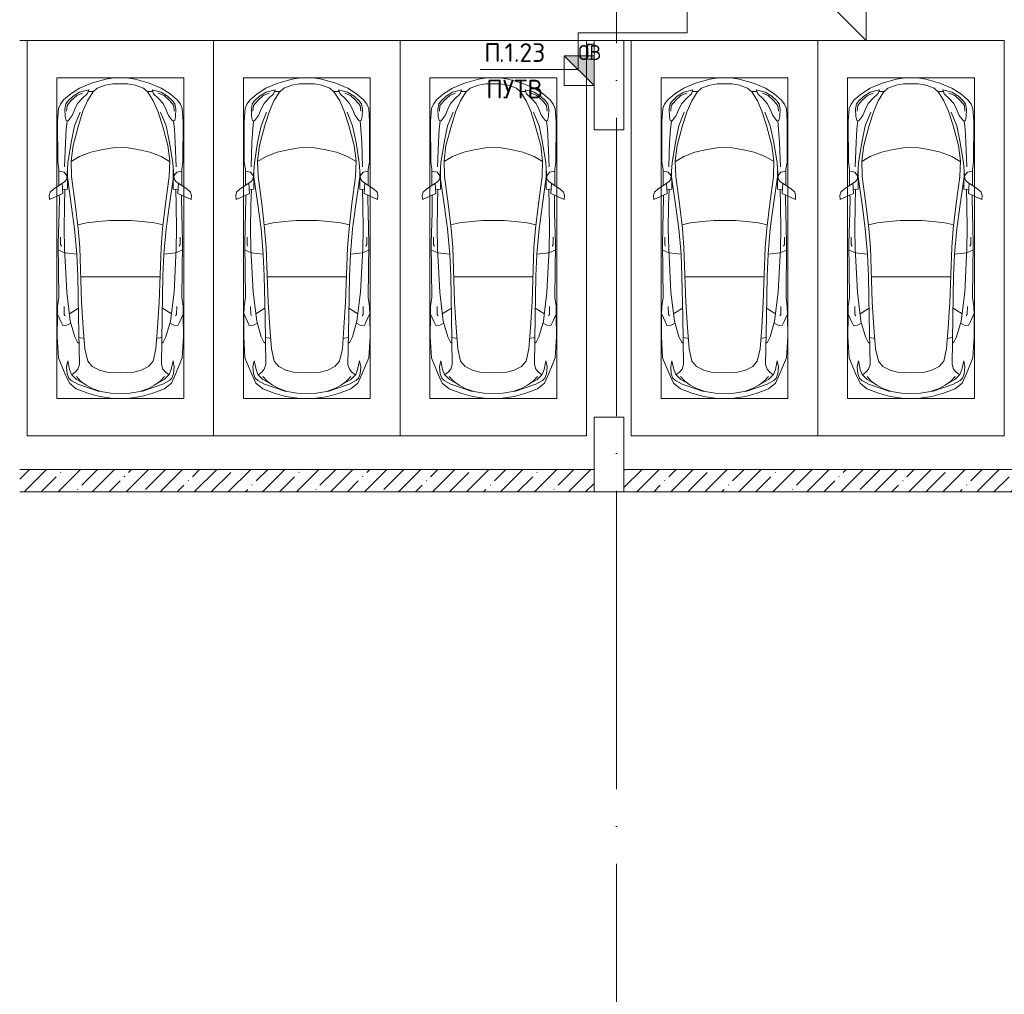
# Model space of a CAD drawing. Header units: millimetres. Extents: x -32229 to 291619, y -13689 to 125138.
# Tile 115 of 256: x 35435 to 48635, y 40165 to 53228. Entities that reach past the tile are written whole.
import ezdxf

# ---------------------------------------------------------------- set-up
doc = ezdxf.new("R2010")
doc.units = ezdxf.units.MM
doc.linetypes.add('ADSK_Линия сетки', pattern=[5000, 4000, -500, 0, -500])
for name, color, linetype, lineweight in [('A-____-NOTE-TEXT', 7, 'Continuous', 18), ('A-DETL-____-THIN', 7, 'Continuous', 9), ('A-DETL-GENF-OTLN', 7, 'Continuous', 18), ('A-FLOR-____-OTLN', 7, 'Continuous', 18), ('A-WALL-____-MCUT', 7, 'Continuous', 40), ('A-WALL-____-PATT', 7, 'Continuous', 40), ('C-PRKG-____-OTLN', 7, 'Continuous', 18), ('G-____-____-TEXT', 7, 'Continuous', 9), ('M-EQPM-____-OTLN', 7, 'Continuous', 18), ('S-COLS-____-MCUT', 7, 'Continuous', 40), ('S-GRID-____-OTLN', 7, 'Continuous', 9)]:
    doc.layers.add(name, color=color, linetype=linetype, lineweight=lineweight)
doc.layers.add('A-DETL-____-OTLN', color=7, linetype='Continuous', lineweight=9, true_color=0x00a600)
doc.styles.add('GOST Common', font='GOST_Common.ttf', dxfattribs={"height": 200})
doc.styles.add('ISOCPEUR', font='isocpeur.ttf', dxfattribs={"height": 250})
pattern_1 = [(45, (0, 0), (-228.0985, 228.0985), []), (45, (228.1, 0), (-228.0985, 228.0985), [403.225, -80.645, 6.706, -73.939])]

# ---------------------------------------------------------------- blocks, each defined once
blk = doc.blocks.new('АР_Машиноместо - 5300x2500_С-V37--02 ЭМ')
at = {"layer": 'A-DETL-GENF-OTLN', "color": 253, "lineweight": 13, "true_color": 0xaaaaaa}
for p, q in [((1053, -518), (862, -572)), ((1165, -503), (1053, -518)), ((1250, -500), (1165, -503)), ((1250, -500), (1335, -503)), ((1335, -503), (1447, -518)), ((1447, -518), (1638, -572)), ((702, -640), (584, -715)), ((862, -572), (702, -640)), ((941, -642), (882, -692)), ((1051, -599), (941, -642)), ((1149, -583), (1051, -599)), ((1250, -582), (1149, -583)), ((1250, -582), (1351, -583)), ((1351, -583), (1449, -599)), ((1449, -599), (1559, -642)), ((1559, -642), (1618, -692)), ((1638, -572), (1798, -640)), ((1798, -640), (1916, -715)), ((584, -715), (489, -796)), ((616, -746), (550, -812)), ((704, -696), (616, -746)), ((677, -844), (738, -778)), ((825, -661), (704, -696)), ((738, -778), (805, -716)), ((805, -716), (825, -661)), ((882, -692), (809, -809)), ((888, -686), (815, -687)), ((1612, -686), (1685, -687)), ((1618, -692), (1691, -809)), ((1695, -716), (1675, -661)), ((1675, -661), (1796, -696)), ((1762, -778), (1695, -716)), ((1823, -844), (1762, -778)), ((1796, -696), (1884, -746)), ((1884, -746), (1950, -812)), ((1916, -715), (2011, -796)), ((421, -911), (409, -1087)), ((446, -853), (421, -911)), ((489, -796), (446, -853)), ((519, -852), (506, -920)), ((506, -920), (510, -1019)), ((550, -812), (519, -852)), ((603, -1005), (639, -920)), ((639, -920), (677, -844)), ((809, -809), (749, -950)), ((1691, -809), (1751, -950)), ((1861, -920), (1823, -844)), ((1897, -1005), (1861, -920)), ((1950, -812), (1981, -852)), ((1981, -852), (1994, -920)), ((1994, -920), (1990, -1019)), ((2011, -796), (2054, -853)), ((2054, -853), (2079, -911)), ((2079, -911), (2091, -1087)), ((510, -1019), (522, -1074)), ((549, -1076), (603, -1005)), ((749, -950), (687, -1141)), ((1751, -950), (1813, -1141)), ((1951, -1076), (1897, -1005)), ((1990, -1019), (1978, -1074)), ((409, -1087), (411, -1634)), ((522, -1074), (549, -1076)), ((687, -1141), (615, -1410)), ((1813, -1141), (1885, -1410)), ((1978, -1074), (1951, -1076)), ((2091, -1087), (2089, -1634)), ((615, -1410), (589, -1616)), ((1017, -1460), (1147, -1439)), ((1147, -1439), (1250, -1434)), ((1353, -1439), (1250, -1434)), ((1483, -1460), (1353, -1439)), ((1885, -1410), (1911, -1616)), ((590, -1624), (704, -1557)), ((704, -1557), (853, -1499)), ((853, -1499), (1017, -1460)), ((1647, -1499), (1483, -1460)), ((1796, -1557), (1647, -1499)), ((1910, -1624), (1796, -1557)), ((411, -1634), (427, -1731)), ((547, -1643), (531, -1858)), ((589, -1616), (596, -1825)), ((1911, -1616), (1904, -1825)), ((1953, -1643), (1969, -1858)), ((2089, -1634), (2073, -1731)), ((427, -1731), (427, -1943)), ((495, -1765), (427, -1753)), ((534, -1817), (495, -1765)), ((597, -2231), (535, -1798)), ((541, -1994), (540, -1733)), ((596, -1825), (645, -2192)), ((1904, -1825), (1855, -2192)), ((1903, -2231), (1965, -1798)), ((1959, -1994), (1960, -1733)), ((1966, -1817), (2005, -1765)), ((2005, -1765), (2073, -1753)), ((2073, -1731), (2073, -1943)), ((501, -1894), (358, -1990)), ((480, -2053), (471, -1914)), ((531, -1858), (501, -1894)), ((1969, -1858), (1999, -1894)), ((1999, -1894), (2142, -1990)), ((2020, -2053), (2029, -1914)), ((309, -2036), (297, -2080)), ((297, -2080), (301, -2131)), ((301, -2131), (480, -2053)), ((358, -1990), (309, -2036)), ((432, -2120), (431, -2074)), ((541, -1994), (476, -1998)), ((506, -1996), (500, -2210)), ((1959, -1994), (2024, -1998)), ((1994, -1996), (2000, -2210)), ((2199, -2131), (2020, -2053)), ((2068, -2120), (2069, -2074)), ((2142, -1990), (2191, -2036)), ((2191, -2036), (2203, -2080)), ((2203, -2080), (2199, -2131)), ((428, -2308), (432, -2120)), ((500, -2210), (496, -2532)), ((637, -2526), (597, -2231)), ((645, -2192), (684, -2522)), ((1855, -2192), (1816, -2522)), ((1863, -2526), (1903, -2231)), ((2000, -2210), (2004, -2532)), ((2072, -2308), (2068, -2120)), ((418, -2723), (428, -2308)), ((2082, -2723), (2072, -2308)), ((448, -2639), (448, -2734)), ((496, -2532), (501, -2790)), ((637, -2526), (666, -2867)), ((684, -2522), (705, -2775)), ((1816, -2522), (1795, -2775)), ((1863, -2526), (1834, -2867)), ((2004, -2532), (1999, -2790)), ((2052, -2639), (2052, -2734)), ((426, -3447), (418, -2723)), ((448, -2734), (460, -2756)), ((2052, -2734), (2040, -2756)), ((2074, -3447), (2082, -2723)), ((505, -2847), (421, -2813)), ((501, -2790), (531, -3375)), ((666, -2867), (505, -2847)), ((666, -2865), (679, -3159)), ((705, -2775), (731, -3508)), ((1795, -2775), (1769, -3508)), ((1834, -2865), (1821, -3159)), ((1834, -2867), (1995, -2847)), ((1999, -2790), (1969, -3375)), ((1995, -2847), (2079, -2813)), ((679, -3159), (689, -3706)), ((1821, -3159), (1811, -3706)), ((531, -3375), (579, -3763)), ((1969, -3375), (1921, -3763)), ((406, -3688), (409, -3560)), ((409, -3560), (426, -3447)), ((731, -3508), (752, -3846)), ((1769, -3508), (1748, -3846)), ((2091, -3560), (2074, -3447)), ((2094, -3688), (2091, -3560)), ((403, -3968), (406, -3688)), ((408, -3667), (453, -3766)), ((495, -3566), (497, -3672)), ((497, -3672), (510, -3691)), ((687, -3589), (566, -3664)), ((1813, -3589), (1934, -3664)), ((2003, -3672), (1990, -3691)), ((2005, -3566), (2003, -3672)), ((2092, -3667), (2047, -3766)), ((2097, -3968), (2094, -3688)), ((453, -3766), (478, -3819)), ((478, -3819), (533, -3818)), ((533, -3818), (586, -3790)), ((579, -3763), (639, -3975)), ((689, -3706), (700, -4345)), ((1811, -3706), (1800, -4345)), ((1921, -3763), (1861, -3975)), ((1967, -3818), (1914, -3790)), ((2022, -3819), (1967, -3818)), ((2047, -3766), (2022, -3819)), ((752, -3846), (774, -4133)), ((1748, -3846), (1726, -4133)), ((420, -4254), (403, -3968)), ((639, -3975), (675, -4045)), ((675, -4045), (695, -4058)), ((1825, -4045), (1805, -4058)), ((1861, -3975), (1825, -4045)), ((2080, -4254), (2097, -3968)), ((774, -4133), (812, -4299)), ((1726, -4133), (1688, -4299)), ((507, -4463), (420, -4254)), ((544, -4295), (528, -4375)), ((569, -4413), (544, -4295)), ((700, -4345), (680, -4406)), ((812, -4299), (873, -4370)), ((1688, -4299), (1627, -4370)), ((1800, -4345), (1820, -4406)), ((1931, -4413), (1956, -4295)), ((1956, -4295), (1972, -4375)), ((1993, -4463), (2080, -4254)), ((566, -4595), (507, -4463)), ((528, -4375), (536, -4471)), ((536, -4471), (558, -4526)), ((595, -4479), (569, -4413)), ((662, -4543), (595, -4479)), ((645, -4445), (597, -4481)), ((680, -4406), (645, -4445)), ((873, -4370), (970, -4419)), ((970, -4419), (1070, -4447)), ((1070, -4447), (1167, -4453)), ((1167, -4453), (1250, -4454)), ((1333, -4453), (1250, -4454)), ((1430, -4447), (1333, -4453)), ((1530, -4419), (1430, -4447)), ((1627, -4370), (1530, -4419)), ((1820, -4406), (1855, -4445)), ((1838, -4543), (1905, -4479)), ((1855, -4445), (1903, -4481)), ((1905, -4479), (1931, -4413)), ((1934, -4595), (1993, -4463)), ((1964, -4471), (1942, -4526)), ((1972, -4375), (1964, -4471)), ((558, -4526), (591, -4560)), ((659, -4670), (566, -4595)), ((591, -4560), (681, -4606)), ((717, -4569), (660, -4505)), ((788, -4618), (662, -4543)), ((681, -4606), (967, -4704)), ((791, -4620), (717, -4569)), ((874, -4665), (791, -4620)), ((1819, -4606), (1533, -4704)), ((1626, -4665), (1709, -4620)), ((1709, -4620), (1783, -4569)), ((1712, -4618), (1838, -4543)), ((1783, -4569), (1840, -4505)), ((1909, -4560), (1819, -4606)), ((1841, -4670), (1934, -4595)), ((1942, -4526), (1909, -4560)), ((813, -4729), (659, -4670)), ((970, -4772), (813, -4729)), ((988, -4707), (874, -4665)), ((1122, -4726), (988, -4707)), ((1250, -4732), (1122, -4726)), ((1250, -4732), (1378, -4726)), ((1378, -4726), (1512, -4707)), ((1512, -4707), (1626, -4665)), ((1530, -4772), (1687, -4729)), ((1687, -4729), (1841, -4670)), ((1126, -4794), (970, -4772)), ((1250, -4800), (1126, -4794)), ((1250, -4800), (1374, -4794)), ((1374, -4794), (1530, -4772))]:
    blk.add_line(p, q, dxfattribs=at)
at = {"layer": 'A-DETL-GENF-OTLN', "color": 254, "lineweight": 13, "true_color": 0xd4d4d4}
for p, q in [((665, -740), (592, -805)), ((743, -708), (665, -740)), ((1757, -708), (1835, -740)), ((1835, -740), (1908, -805)), ((535, -874), (528, -949)), ((592, -805), (535, -874)), ((1908, -805), (1965, -874)), ((1965, -874), (1972, -949)), ((710, -963), (637, -1146)), ((1790, -963), (1863, -1146)), ((537, -1076), (525, -1189)), ((637, -1146), (590, -1368)), ((1863, -1146), (1910, -1368)), ((1963, -1076), (1975, -1189)), ((525, -1189), (514, -1369)), ((1975, -1189), (1986, -1369)), ((514, -1369), (502, -1696)), ((590, -1368), (547, -1643)), ((1910, -1368), (1953, -1643)), ((1986, -1369), (1998, -1696)), ((678, -2473), (795, -2446)), ((795, -2446), (956, -2427)), ((956, -2427), (1105, -2414)), ((1105, -2414), (1250, -2413)), ((1395, -2414), (1250, -2413)), ((1544, -2427), (1395, -2414)), ((1705, -2446), (1544, -2427)), ((1822, -2473), (1705, -2446)), ((715, -3168), (1250, -3167)), ((1785, -3168), (1250, -3167)), ((695, -3980), (765, -3997)), ((1805, -3980), (1735, -3997))]:
    blk.add_line(p, q, dxfattribs=at)
at = {"layer": 'C-PRKG-____-OTLN', "color": 253, "lineweight": 13, "true_color": 0xaaaaaa}
for p, q in [((2500, 0), (0, 0)), ((0, 0), (0, -5300)), ((2500, 0), (2500, -5300)), ((400, -500), (400, -4800)), ((400, -500), (2100, -500)), ((2100, -500), (2100, -4800)), ((400, -4800), (2100, -4800)), ((2500, -5300), (0, -5300))]:
    blk.add_line(p, q, dxfattribs=at)
blk = doc.blocks.new('АР_Машиноместо - 5300x2500_С-V38--02 ЭМ')
at = {"layer": 'A-DETL-GENF-OTLN', "color": 253, "lineweight": 13, "true_color": 0xaaaaaa}
for p, q in [((970, 4772), (813, 4729)), ((1126, 4794), (970, 4772)), ((1250, 4800), (1126, 4794)), ((1250, 4800), (1374, 4794)), ((1374, 4794), (1530, 4772)), ((1530, 4772), (1687, 4729)), ((659, 4670), (566, 4595)), ((813, 4729), (659, 4670)), ((681, 4606), (967, 4704)), ((874, 4665), (791, 4620)), ((988, 4707), (874, 4665)), ((1122, 4726), (988, 4707)), ((1250, 4732), (1122, 4726)), ((1250, 4732), (1378, 4726)), ((1378, 4726), (1512, 4707)), ((1512, 4707), (1626, 4665)), ((1819, 4606), (1533, 4704)), ((1626, 4665), (1709, 4620)), ((1687, 4729), (1841, 4670)), ((1841, 4670), (1934, 4595)), ((566, 4595), (507, 4463)), ((536, 4471), (558, 4526)), ((558, 4526), (591, 4560)), ((591, 4560), (681, 4606)), ((662, 4543), (595, 4479)), ((717, 4569), (660, 4505)), ((788, 4618), (662, 4543)), ((791, 4620), (717, 4569)), ((1709, 4620), (1783, 4569)), ((1712, 4618), (1838, 4543)), ((1783, 4569), (1840, 4505)), ((1909, 4560), (1819, 4606)), ((1838, 4543), (1905, 4479)), ((1942, 4526), (1909, 4560)), ((1934, 4595), (1993, 4463)), ((1964, 4471), (1942, 4526)), ((507, 4463), (420, 4254)), ((528, 4375), (536, 4471)), ((544, 4295), (528, 4375)), ((569, 4413), (544, 4295)), ((595, 4479), (569, 4413)), ((645, 4445), (597, 4481)), ((680, 4406), (645, 4445)), ((700, 4345), (680, 4406)), ((812, 4299), (873, 4370)), ((873, 4370), (970, 4419)), ((970, 4419), (1070, 4447)), ((1070, 4447), (1167, 4453)), ((1167, 4453), (1250, 4454)), ((1333, 4453), (1250, 4454)), ((1430, 4447), (1333, 4453)), ((1530, 4419), (1430, 4447)), ((1627, 4370), (1530, 4419)), ((1688, 4299), (1627, 4370)), ((1800, 4345), (1820, 4406)), ((1820, 4406), (1855, 4445)), ((1855, 4445), (1903, 4481)), ((1905, 4479), (1931, 4413)), ((1931, 4413), (1956, 4295)), ((1956, 4295), (1972, 4375)), ((1972, 4375), (1964, 4471)), ((1993, 4463), (2080, 4254)), ((420, 4254), (403, 3968)), ((689, 3706), (700, 4345)), ((774, 4133), (812, 4299)), ((1726, 4133), (1688, 4299)), ((1811, 3706), (1800, 4345)), ((2080, 4254), (2097, 3968)), ((752, 3846), (774, 4133)), ((1748, 3846), (1726, 4133)), ((403, 3968), (406, 3688)), ((579, 3763), (639, 3975)), ((639, 3975), (675, 4045)), ((675, 4045), (695, 4058)), ((1825, 4045), (1805, 4058)), ((1861, 3975), (1825, 4045)), ((1921, 3763), (1861, 3975)), ((2097, 3968), (2094, 3688)), ((731, 3508), (752, 3846)), ((1769, 3508), (1748, 3846)), ((408, 3667), (453, 3766)), ((453, 3766), (478, 3819)), ((478, 3819), (533, 3818)), ((531, 3375), (579, 3763)), ((533, 3818), (586, 3790)), ((679, 3159), (689, 3706)), ((1821, 3159), (1811, 3706)), ((1967, 3818), (1914, 3790)), ((1969, 3375), (1921, 3763)), ((2022, 3819), (1967, 3818)), ((2047, 3766), (2022, 3819)), ((2092, 3667), (2047, 3766)), ((406, 3688), (409, 3560)), ((495, 3566), (497, 3672)), ((497, 3672), (510, 3691)), ((687, 3589), (566, 3664)), ((1813, 3589), (1934, 3664)), ((2003, 3672), (1990, 3691)), ((2005, 3566), (2003, 3672)), ((2094, 3688), (2091, 3560)), ((409, 3560), (426, 3447)), ((426, 3447), (418, 2723)), ((705, 2775), (731, 3508)), ((1795, 2775), (1769, 3508)), ((2091, 3560), (2074, 3447)), ((2074, 3447), (2082, 2723)), ((501, 2790), (531, 3375)), ((1999, 2790), (1969, 3375)), ((666, 2865), (679, 3159)), ((1834, 2865), (1821, 3159)), ((505, 2847), (421, 2813)), ((496, 2532), (501, 2790)), ((666, 2867), (505, 2847)), ((637, 2526), (666, 2867)), ((684, 2522), (705, 2775)), ((1816, 2522), (1795, 2775)), ((1834, 2867), (1995, 2847)), ((1863, 2526), (1834, 2867)), ((1995, 2847), (2079, 2813)), ((2004, 2532), (1999, 2790)), ((418, 2723), (428, 2308)), ((448, 2734), (460, 2756)), ((448, 2639), (448, 2734)), ((2052, 2734), (2040, 2756)), ((2052, 2639), (2052, 2734)), ((2082, 2723), (2072, 2308)), ((500, 2210), (496, 2532)), ((637, 2526), (597, 2231)), ((645, 2192), (684, 2522)), ((1855, 2192), (1816, 2522)), ((1863, 2526), (1903, 2231)), ((2000, 2210), (2004, 2532)), ((428, 2308), (432, 2120)), ((2072, 2308), (2068, 2120)), ((297, 2080), (301, 2131)), ((301, 2131), (480, 2053)), ((432, 2120), (431, 2074)), ((506, 1996), (500, 2210)), ((597, 2231), (535, 1798)), ((596, 1825), (645, 2192)), ((1904, 1825), (1855, 2192)), ((1903, 2231), (1965, 1798)), ((1994, 1996), (2000, 2210)), ((2199, 2131), (2020, 2053)), ((2068, 2120), (2069, 2074)), ((2203, 2080), (2199, 2131)), ((309, 2036), (297, 2080)), ((358, 1990), (309, 2036)), ((501, 1894), (358, 1990)), ((480, 2053), (471, 1914)), ((541, 1994), (476, 1998)), ((541, 1994), (540, 1733)), ((1959, 1994), (2024, 1998)), ((1959, 1994), (1960, 1733)), ((1999, 1894), (2142, 1990)), ((2020, 2053), (2029, 1914)), ((2142, 1990), (2191, 2036)), ((2191, 2036), (2203, 2080)), ((427, 1731), (427, 1943)), ((531, 1858), (501, 1894)), ((547, 1643), (531, 1858)), ((1953, 1643), (1969, 1858)), ((1969, 1858), (1999, 1894)), ((2073, 1731), (2073, 1943)), ((411, 1634), (427, 1731)), ((495, 1765), (427, 1753)), ((534, 1817), (495, 1765)), ((589, 1616), (596, 1825)), ((1911, 1616), (1904, 1825)), ((1966, 1817), (2005, 1765)), ((2005, 1765), (2073, 1753)), ((2089, 1634), (2073, 1731)), ((409, 1087), (411, 1634)), ((615, 1410), (589, 1616)), ((590, 1624), (704, 1557)), ((1910, 1624), (1796, 1557)), ((1885, 1410), (1911, 1616)), ((2091, 1087), (2089, 1634)), ((704, 1557), (853, 1499)), ((853, 1499), (1017, 1460)), ((1017, 1460), (1147, 1439)), ((1483, 1460), (1353, 1439)), ((1647, 1499), (1483, 1460)), ((1796, 1557), (1647, 1499)), ((687, 1141), (615, 1410)), ((1147, 1439), (1250, 1434)), ((1353, 1439), (1250, 1434)), ((1813, 1141), (1885, 1410)), ((421, 911), (409, 1087)), ((510, 1019), (522, 1074)), ((522, 1074), (549, 1076)), ((549, 1076), (603, 1005)), ((749, 950), (687, 1141)), ((1751, 950), (1813, 1141)), ((1951, 1076), (1897, 1005)), ((1978, 1074), (1951, 1076)), ((1990, 1019), (1978, 1074)), ((2079, 911), (2091, 1087)), ((506, 920), (510, 1019)), ((603, 1005), (639, 920)), ((809, 809), (749, 950)), ((1691, 809), (1751, 950)), ((1897, 1005), (1861, 920)), ((1994, 920), (1990, 1019)), ((446, 853), (421, 911)), ((489, 796), (446, 853)), ((584, 715), (489, 796)), ((519, 852), (506, 920)), ((550, 812), (519, 852)), ((616, 746), (550, 812)), ((639, 920), (677, 844)), ((677, 844), (738, 778)), ((882, 692), (809, 809)), ((1618, 692), (1691, 809)), ((1823, 844), (1762, 778)), ((1861, 920), (1823, 844)), ((1884, 746), (1950, 812)), ((1916, 715), (2011, 796)), ((1950, 812), (1981, 852)), ((1981, 852), (1994, 920)), ((2011, 796), (2054, 853)), ((2054, 853), (2079, 911)), ((702, 640), (584, 715)), ((704, 696), (616, 746)), ((825, 661), (704, 696)), ((738, 778), (805, 716)), ((805, 716), (825, 661)), ((888, 686), (815, 687)), ((941, 642), (882, 692)), ((1559, 642), (1618, 692)), ((1612, 686), (1685, 687)), ((1695, 716), (1675, 661)), ((1675, 661), (1796, 696)), ((1762, 778), (1695, 716)), ((1796, 696), (1884, 746)), ((1798, 640), (1916, 715)), ((862, 572), (702, 640)), ((1053, 518), (862, 572)), ((1051, 599), (941, 642)), ((1149, 583), (1051, 599)), ((1250, 582), (1149, 583)), ((1250, 582), (1351, 583)), ((1351, 583), (1449, 599)), ((1447, 518), (1638, 572)), ((1449, 599), (1559, 642)), ((1638, 572), (1798, 640)), ((1165, 503), (1053, 518)), ((1250, 500), (1165, 503)), ((1250, 500), (1335, 503)), ((1335, 503), (1447, 518))]:
    blk.add_line(p, q, dxfattribs=at)
at = {"layer": 'A-DETL-GENF-OTLN', "color": 254, "lineweight": 13, "true_color": 0xd4d4d4}
for p, q in [((695, 3980), (765, 3997)), ((1805, 3980), (1735, 3997)), ((715, 3168), (1250, 3167)), ((1785, 3168), (1250, 3167)), ((678, 2473), (795, 2446)), ((795, 2446), (956, 2427)), ((956, 2427), (1105, 2414)), ((1105, 2414), (1250, 2413)), ((1395, 2414), (1250, 2413)), ((1544, 2427), (1395, 2414)), ((1705, 2446), (1544, 2427)), ((1822, 2473), (1705, 2446)), ((514, 1369), (502, 1696)), ((590, 1368), (547, 1643)), ((1910, 1368), (1953, 1643)), ((1986, 1369), (1998, 1696)), ((525, 1189), (514, 1369)), ((637, 1146), (590, 1368)), ((1863, 1146), (1910, 1368)), ((1975, 1189), (1986, 1369)), ((537, 1076), (525, 1189)), ((1963, 1076), (1975, 1189)), ((710, 963), (637, 1146)), ((1790, 963), (1863, 1146)), ((535, 874), (528, 949)), ((1965, 874), (1972, 949)), ((592, 805), (535, 874)), ((665, 740), (592, 805)), ((1835, 740), (1908, 805)), ((1908, 805), (1965, 874)), ((743, 708), (665, 740)), ((1757, 708), (1835, 740))]:
    blk.add_line(p, q, dxfattribs=at)
at = {"layer": 'C-PRKG-____-OTLN', "color": 253, "lineweight": 13, "true_color": 0xaaaaaa}
for p, q in [((2500, 5300), (0, 5300)), ((0, 0), (0, 5300)), ((2500, 0), (2500, 5300)), ((400, 4800), (2100, 4800)), ((400, 500), (400, 4800)), ((2100, 500), (2100, 4800)), ((400, 500), (2100, 500)), ((2500, 0), (0, 0))]:
    blk.add_line(p, q, dxfattribs=at)
blk = doc.blocks.new('АР_Машиноместо - 5300x2500_С-V59--02 ЭМ')
at = {"layer": 'A-DETL-GENF-OTLN', "color": 253, "lineweight": 13, "true_color": 0xaaaaaa}
for p, q in [((970, 4772), (813, 4729)), ((1126, 4794), (970, 4772)), ((1250, 4800), (1126, 4794)), ((1250, 4800), (1374, 4794)), ((1374, 4794), (1530, 4772)), ((1530, 4772), (1687, 4729)), ((659, 4670), (566, 4595)), ((813, 4729), (659, 4670)), ((681, 4606), (967, 4704)), ((874, 4665), (791, 4620)), ((988, 4707), (874, 4665)), ((1122, 4726), (988, 4707)), ((1250, 4732), (1122, 4726)), ((1250, 4732), (1378, 4726)), ((1378, 4726), (1512, 4707)), ((1512, 4707), (1626, 4665)), ((1819, 4606), (1533, 4704)), ((1626, 4665), (1709, 4620)), ((1687, 4729), (1841, 4670)), ((1841, 4670), (1934, 4595)), ((566, 4595), (507, 4463)), ((536, 4471), (558, 4526)), ((558, 4526), (591, 4560)), ((591, 4560), (681, 4606)), ((662, 4543), (595, 4479)), ((717, 4569), (660, 4505)), ((788, 4618), (662, 4543)), ((791, 4620), (717, 4569)), ((1709, 4620), (1783, 4569)), ((1712, 4618), (1838, 4543)), ((1783, 4569), (1840, 4505)), ((1909, 4560), (1819, 4606)), ((1838, 4543), (1905, 4479)), ((1942, 4526), (1909, 4560)), ((1934, 4595), (1993, 4463)), ((1964, 4471), (1942, 4526)), ((507, 4463), (420, 4254)), ((528, 4375), (536, 4471)), ((544, 4295), (528, 4375)), ((569, 4413), (544, 4295)), ((595, 4479), (569, 4413)), ((645, 4445), (597, 4481)), ((680, 4406), (645, 4445)), ((700, 4345), (680, 4406)), ((812, 4299), (873, 4370)), ((873, 4370), (970, 4419)), ((970, 4419), (1070, 4447)), ((1070, 4447), (1167, 4453)), ((1167, 4453), (1250, 4454)), ((1333, 4453), (1250, 4454)), ((1430, 4447), (1333, 4453)), ((1530, 4419), (1430, 4447)), ((1627, 4370), (1530, 4419)), ((1688, 4299), (1627, 4370)), ((1800, 4345), (1820, 4406)), ((1820, 4406), (1855, 4445)), ((1855, 4445), (1903, 4481)), ((1905, 4479), (1931, 4413)), ((1931, 4413), (1956, 4295)), ((1956, 4295), (1972, 4375)), ((1972, 4375), (1964, 4471)), ((1993, 4463), (2080, 4254)), ((420, 4254), (403, 3968)), ((689, 3706), (700, 4345)), ((774, 4133), (812, 4299)), ((1726, 4133), (1688, 4299)), ((1811, 3706), (1800, 4345)), ((2080, 4254), (2097, 3968)), ((752, 3846), (774, 4133)), ((1748, 3846), (1726, 4133)), ((403, 3968), (406, 3688)), ((579, 3763), (639, 3975)), ((639, 3975), (675, 4045)), ((675, 4045), (695, 4058)), ((1825, 4045), (1805, 4058)), ((1861, 3975), (1825, 4045)), ((1921, 3763), (1861, 3975)), ((2097, 3968), (2094, 3688)), ((731, 3508), (752, 3846)), ((1769, 3508), (1748, 3846)), ((408, 3667), (453, 3766)), ((453, 3766), (478, 3819)), ((478, 3819), (533, 3818)), ((531, 3375), (579, 3763)), ((533, 3818), (586, 3790)), ((679, 3159), (689, 3706)), ((1821, 3159), (1811, 3706)), ((1967, 3818), (1914, 3790)), ((1969, 3375), (1921, 3763)), ((2022, 3819), (1967, 3818)), ((2047, 3766), (2022, 3819)), ((2092, 3667), (2047, 3766)), ((406, 3688), (409, 3560)), ((495, 3566), (497, 3672)), ((497, 3672), (510, 3691)), ((687, 3589), (566, 3664)), ((1813, 3589), (1934, 3664)), ((2003, 3672), (1990, 3691)), ((2005, 3566), (2003, 3672)), ((2094, 3688), (2091, 3560)), ((409, 3560), (426, 3447)), ((426, 3447), (418, 2723)), ((705, 2775), (731, 3508)), ((1795, 2775), (1769, 3508)), ((2091, 3560), (2074, 3447)), ((2074, 3447), (2082, 2723)), ((501, 2790), (531, 3375)), ((1999, 2790), (1969, 3375)), ((666, 2865), (679, 3159)), ((1834, 2865), (1821, 3159)), ((505, 2847), (421, 2813)), ((496, 2532), (501, 2790)), ((666, 2867), (505, 2847)), ((637, 2526), (666, 2867)), ((684, 2522), (705, 2775)), ((1816, 2522), (1795, 2775)), ((1834, 2867), (1995, 2847)), ((1863, 2526), (1834, 2867)), ((1995, 2847), (2079, 2813)), ((2004, 2532), (1999, 2790)), ((418, 2723), (428, 2308)), ((448, 2734), (460, 2756)), ((448, 2639), (448, 2734)), ((2052, 2734), (2040, 2756)), ((2052, 2639), (2052, 2734)), ((2082, 2723), (2072, 2308)), ((500, 2210), (496, 2532)), ((637, 2526), (597, 2231)), ((645, 2192), (684, 2522)), ((1855, 2192), (1816, 2522)), ((1863, 2526), (1903, 2231)), ((2000, 2210), (2004, 2532)), ((428, 2308), (432, 2120)), ((2072, 2308), (2068, 2120)), ((297, 2080), (301, 2131)), ((301, 2131), (480, 2053)), ((432, 2120), (431, 2074)), ((506, 1996), (500, 2210)), ((597, 2231), (535, 1798)), ((596, 1825), (645, 2192)), ((1904, 1825), (1855, 2192)), ((1903, 2231), (1965, 1798)), ((1994, 1996), (2000, 2210)), ((2199, 2131), (2020, 2053)), ((2068, 2120), (2069, 2074)), ((2203, 2080), (2199, 2131)), ((309, 2036), (297, 2080)), ((358, 1990), (309, 2036)), ((501, 1894), (358, 1990)), ((480, 2053), (471, 1914)), ((541, 1994), (476, 1998)), ((541, 1994), (540, 1733)), ((1959, 1994), (2024, 1998)), ((1959, 1994), (1960, 1733)), ((1999, 1894), (2142, 1990)), ((2020, 2053), (2029, 1914)), ((2142, 1990), (2191, 2036)), ((2191, 2036), (2203, 2080)), ((427, 1731), (427, 1943)), ((531, 1858), (501, 1894)), ((547, 1643), (531, 1858)), ((1953, 1643), (1969, 1858)), ((1969, 1858), (1999, 1894)), ((2073, 1731), (2073, 1943)), ((411, 1634), (427, 1731)), ((495, 1765), (427, 1753)), ((534, 1817), (495, 1765)), ((589, 1616), (596, 1825)), ((1911, 1616), (1904, 1825)), ((1966, 1817), (2005, 1765)), ((2005, 1765), (2073, 1753)), ((2089, 1634), (2073, 1731)), ((409, 1087), (411, 1634)), ((615, 1410), (589, 1616)), ((590, 1624), (704, 1557)), ((1910, 1624), (1796, 1557)), ((1885, 1410), (1911, 1616)), ((2091, 1087), (2089, 1634)), ((704, 1557), (853, 1499)), ((853, 1499), (1017, 1460)), ((1017, 1460), (1147, 1439)), ((1483, 1460), (1353, 1439)), ((1647, 1499), (1483, 1460)), ((1796, 1557), (1647, 1499)), ((687, 1141), (615, 1410)), ((1147, 1439), (1250, 1434)), ((1353, 1439), (1250, 1434)), ((1813, 1141), (1885, 1410)), ((421, 911), (409, 1087)), ((510, 1019), (522, 1074)), ((522, 1074), (549, 1076)), ((549, 1076), (603, 1005)), ((749, 950), (687, 1141)), ((1751, 950), (1813, 1141)), ((1951, 1076), (1897, 1005)), ((1978, 1074), (1951, 1076)), ((1990, 1019), (1978, 1074)), ((2079, 911), (2091, 1087)), ((506, 920), (510, 1019)), ((603, 1005), (639, 920)), ((809, 809), (749, 950)), ((1691, 809), (1751, 950)), ((1897, 1005), (1861, 920)), ((1994, 920), (1990, 1019)), ((446, 853), (421, 911)), ((489, 796), (446, 853)), ((584, 715), (489, 796)), ((519, 852), (506, 920)), ((550, 812), (519, 852)), ((616, 746), (550, 812)), ((639, 920), (677, 844)), ((677, 844), (738, 778)), ((882, 692), (809, 809)), ((1618, 692), (1691, 809)), ((1823, 844), (1762, 778)), ((1861, 920), (1823, 844)), ((1884, 746), (1950, 812)), ((1916, 715), (2011, 796)), ((1950, 812), (1981, 852)), ((1981, 852), (1994, 920)), ((2011, 796), (2054, 853)), ((2054, 853), (2079, 911)), ((702, 640), (584, 715)), ((704, 696), (616, 746)), ((825, 661), (704, 696)), ((738, 778), (805, 716)), ((805, 716), (825, 661)), ((888, 686), (815, 687)), ((941, 642), (882, 692)), ((1559, 642), (1618, 692)), ((1612, 686), (1685, 687)), ((1695, 716), (1675, 661)), ((1675, 661), (1796, 696)), ((1762, 778), (1695, 716)), ((1796, 696), (1884, 746)), ((1798, 640), (1916, 715)), ((862, 572), (702, 640)), ((1053, 518), (862, 572)), ((1051, 599), (941, 642)), ((1149, 583), (1051, 599)), ((1250, 582), (1149, 583)), ((1250, 582), (1351, 583)), ((1351, 583), (1449, 599)), ((1447, 518), (1638, 572)), ((1449, 599), (1559, 642)), ((1638, 572), (1798, 640)), ((1165, 503), (1053, 518)), ((1250, 500), (1165, 503)), ((1250, 500), (1335, 503)), ((1335, 503), (1447, 518))]:
    blk.add_line(p, q, dxfattribs=at)
at = {"layer": 'A-DETL-GENF-OTLN', "color": 254, "lineweight": 13, "true_color": 0xd4d4d4}
for p, q in [((695, 3980), (765, 3997)), ((1805, 3980), (1735, 3997)), ((715, 3168), (1250, 3167)), ((1785, 3168), (1250, 3167)), ((678, 2473), (795, 2446)), ((795, 2446), (956, 2427)), ((956, 2427), (1105, 2414)), ((1105, 2414), (1250, 2413)), ((1395, 2414), (1250, 2413)), ((1544, 2427), (1395, 2414)), ((1705, 2446), (1544, 2427)), ((1822, 2473), (1705, 2446)), ((514, 1369), (502, 1696)), ((590, 1368), (547, 1643)), ((1910, 1368), (1953, 1643)), ((1986, 1369), (1998, 1696)), ((525, 1189), (514, 1369)), ((637, 1146), (590, 1368)), ((1863, 1146), (1910, 1368)), ((1975, 1189), (1986, 1369)), ((537, 1076), (525, 1189)), ((1963, 1076), (1975, 1189)), ((710, 963), (637, 1146)), ((1790, 963), (1863, 1146)), ((535, 874), (528, 949)), ((1965, 874), (1972, 949)), ((592, 805), (535, 874)), ((665, 740), (592, 805)), ((1835, 740), (1908, 805)), ((1908, 805), (1965, 874)), ((743, 708), (665, 740)), ((1757, 708), (1835, 740))]:
    blk.add_line(p, q, dxfattribs=at)
at = {"layer": 'C-PRKG-____-OTLN', "color": 253, "lineweight": 13, "true_color": 0xaaaaaa}
for p, q in [((2500, 5300), (0, 5300)), ((0, 250), (0, 5300)), ((2500, 0), (2500, 5300)), ((400, 4800), (2100, 4800)), ((400, 500), (400, 4800)), ((2100, 500), (2100, 4800)), ((400, 500), (2100, 500)), ((0, 0), (0, 50)), ((2500, 0), (0, 0))]:
    blk.add_line(p, q, dxfattribs=at)
blk = doc.blocks.new('АР_Канал вертикальный прямоугольный - ОВ-4138197--02 ЭМ')
at = {"layer": 'M-EQPM-____-OTLN', "lineweight": 13, "true_color": 0xe2e2e2}
blk.add_hatch(color=254, dxfattribs=at).paths.add_polyline_path([(-50, -100), (-35, 85), (50, 100), (-50, 100)])
at = {"layer": 'M-EQPM-____-OTLN', "color": 253, "lineweight": 13, "true_color": 0xaaaaaa}
for p, q in [((50, 100), (-50, 100)), ((-50, 100), (-50, -100)), ((50, 100), (-50, 100)), ((-50, 100), (-50, -100)), ((-50, -100), (-50, 100)), ((-50, 100), (50, 100)), ((-50, -100), (-35, 85)), ((-50, -100), (-35, 85)), ((-35, 85), (50, 100)), ((-35, 85), (50, 100)), ((50, -100), (50, 100)), ((50, 100), (50, -100)), ((-50, -100), (50, -100)), ((50, -100), (-50, -100))]:
    blk.add_line(p, q, dxfattribs=at)
blk = doc.blocks.new('Наметкина 10_РД_АР_П_отсоединено_rvt-1--02 ЭМ')
at = {"layer": 'A-WALL-____-PATT', "lineweight": 5, "true_color": 0xaaaaaa}
h = blk.add_hatch(dxfattribs=at)
h.set_pattern_fill('FP_3', color=253, style=0, pattern_type=2)
h.set_pattern_definition(pattern_1)
h.paths.add_polyline_path([(35435, 46900), (43135, 46900), (43135, 47200), (35435, 47200)])
h = blk.add_hatch(dxfattribs=at)
h.set_pattern_fill('FP_3', color=253, style=0, pattern_type=2)
h.set_pattern_definition(pattern_1)
h.paths.add_polyline_path([(43535, 46900), (51405, 46900), (51405, 47200), (43535, 47200)])
at = {"layer": 'A-FLOR-____-OTLN', "color": 253, "lineweight": 13, "true_color": 0xaaaaaa}
for p, q in [((46785, 62900), (46785, 52950)), ((46785, 62900), (46785, 52950)), ((44135, 55600), (46785, 52950)), ((43135, 52950), (35435, 52950)), ((43135, 52950), (35435, 52950)), ((46785, 52950), (43535, 52950)), ((46785, 52950), (43535, 52950))]:
    blk.add_line(p, q, dxfattribs=at)
at = {"layer": 'A-WALL-____-MCUT', "color": 253, "lineweight": 13, "true_color": 0xaaaaaa}
for p, q in [((43135, 47200), (35435, 47200)), ((43135, 46900), (43135, 47200)), ((51405, 47200), (43535, 47200)), ((43535, 47200), (43535, 46900)), ((35435, 46900), (43135, 46900)), ((43535, 46900), (51405, 46900))]:
    blk.add_line(p, q, dxfattribs=at)
at = {"layer": 'S-COLS-____-MCUT', "color": 253, "lineweight": 15, "true_color": 0xaaaaaa}
for p, q in [((43535, 52950), (43135, 52950)), ((43135, 52950), (43135, 52900)), ((43535, 51750), (43535, 52950)), ((43135, 52700), (43135, 51750)), ((43135, 51750), (43535, 51750)), ((43535, 47900), (43135, 47900)), ((43135, 47900), (43135, 46900)), ((43535, 46900), (43535, 47900)), ((43135, 46900), (43535, 46900))]:
    blk.add_line(p, q, dxfattribs=at)
at = {"layer": 'C-PRKG-____-OTLN', "color": 253, "lineweight": 13, "true_color": 0xaaaaaa}
for p in [(35535, 52950), (43635, 52950), (46135, 52950)]:
    blk.add_blockref('АР_Машиноместо - 5300x2500_С-V37--02 ЭМ', p, dxfattribs=at)
at = {"layer": 'C-PRKG-____-OTLN', "color": 253, "lineweight": 13, "true_color": 0xaaaaaa, "rotation": 180}
for name, p in [('АР_Машиноместо - 5300x2500_С-V38--02 ЭМ', (40535, 52950)), ('АР_Машиноместо - 5300x2500_С-V59--02 ЭМ', (43035, 52950))]:
    blk.add_blockref(name, p, dxfattribs=at)
at = {"layer": 'M-EQPM-____-OTLN', "color": 253, "lineweight": 13, "true_color": 0xaaaaaa}
blk.add_blockref('АР_Канал вертикальный прямоугольный - ОВ-4138197--02 ЭМ', (43085, 52800), dxfattribs=at)
at = {"layer": 'A-____-NOTE-TEXT', "color": 253, "lineweight": 5, "true_color": 0xaaaaaa, "insert": (42923, 52887), "char_height": 200, "width": 400.84, "attachment_point": 1, "style": 'GOST Common'}
blk.add_mtext('ОВ', dxfattribs=at)
blk = doc.blocks.new('УГО_Шкаф - УГО_Шкаф-2925116--02 ЭМ')
at = {"layer": 'A-____-NOTE-TEXT', "lineweight": 9, "true_color": 0x0000ff}
blk.add_hatch(color=5, dxfattribs=at).paths.add_polyline_path([(1, 2), (1, 0), (-1, 0)])
at = {"layer": 'A-____-NOTE-TEXT', "color": 5, "lineweight": 9, "true_color": 0x0000ff}
for p, q in [((-1, 0), (-1, 2)), ((-1, 2), (1, 2)), ((1, 2), (-1, 0)), ((1, 0), (1, 2)), ((1, 0), (1, 2)), ((1, 0), (-1, 0)), ((-1, 0), (1, 0))]:
    blk.add_line(p, q, dxfattribs=at)

msp = doc.modelspace()

# ---------------------------------------------------------------- linework, layer by layer
at = {"layer": 'A-DETL-____-OTLN', "color": 5, "true_color": 0x0000ff}
for p, q in [((44384.5, 65074.6), (44384.5, 53051)), ((44384.5, 53051), (42924.5, 53051)), ((42924.5, 53051), (42924.5, 52555.5))]:
    msp.add_line(p, q, dxfattribs=at)
at = {"layer": 'A-DETL-____-THIN'}
msp.add_line((42910.5, 52558.8), (41610.5, 52558.8), dxfattribs=at)
at = {"layer": 'S-GRID-____-OTLN', "color": 253, "linetype": 'ADSK_Линия сетки', "true_color": 0xaaaaaa}
msp.add_line((43435.3, -12088.9), (43435.3, 125138.4), dxfattribs=at)

# ---------------------------------------------------------------- block references
at = {"lineweight": 5}
msp.add_blockref('Наметкина 10_РД_АР_П_отсоединено_rvt-1--02 ЭМ', (0, 0), dxfattribs=at)
at = {"layer": 'A-____-NOTE-TEXT', "color": 5, "lineweight": 9, "true_color": 0x0000ff, "xscale": 200, "yscale": 200, "zscale": 200, "rotation": 90}
msp.add_blockref('УГО_Шкаф - УГО_Шкаф-2925116--02 ЭМ', (43135.3, 52544.7), dxfattribs=at)

# ---------------------------------------------------------------- texts
at = {"layer": 'G-____-____-TEXT', "char_height": 250, "attachment_point": 1, "style": 'ISOCPEUR'}
for s, insert, width in [('\\fISOCPEUR|b0|i0|c204|p34|;П', (41664, 52911.9), 240.506), ('.1.23', (41862.5, 52911.9), 753.586), ('ПУТВ', (41690.5, 52422.4), 962.025)]:
    msp.add_mtext(s, dxfattribs=dict(at, insert=insert, width=width))

doc.saveas('drawing.dxf')
